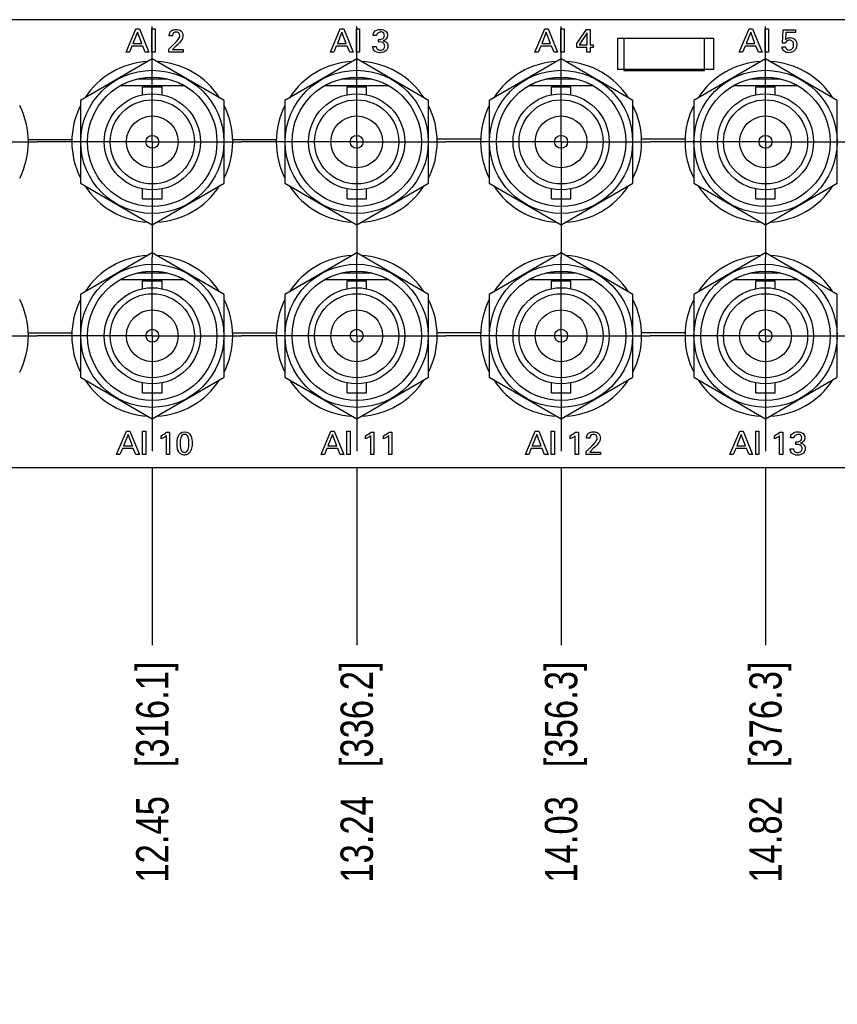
# Model space of a CAD drawing. Header units: inches. Extents: x 0 to 34, y 0 to 22.
# Tile 34 of 38: x 22.5 to 25.7, y 8.5 to 12.3. Entities that reach past the tile are written whole.
import ezdxf

# ---------------------------------------------------------------- set-up
doc = ezdxf.new("R2010")
doc.units = ezdxf.units.IN
doc.header["$LTSCALE"] = 1.87
doc.header["$MEASUREMENT"] = 0
doc.linetypes.add('CENTER', pattern=[0.6, 0.375, -0.075, 0.075, -0.075])
doc.layers.get('0').update_dxf_attribs({"linetype": 'CONTINUOUS'})
for name, color, linetype in [('02___PRT_ALL_AXES', 7, 'CONTINUOUS'), ('DATUMCURVES', 7, 'CONTINUOUS'), ('DEFAULT_1', 7, 'CENTER'), ('DIMENSIONS', 7, 'CONTINUOUS')]:
    doc.layers.add(name, color=color, linetype=linetype)
doc.styles.get("Standard").update_dxf_attribs({"font": 'txt', "width": 0.8})
doc.dimstyles.new('DIMSTYLE_2', dxfattribs={"dimtxt": 0.125, "dimasz": 0.18, "dimexe": 0.125, "dimexo": 0.0625, "dimgap": 0.09, "dimtad": 0, "dimtih": 1, "dimtoh": 1, "dimzin": 4, "dimdsep": 46, "dimtxsty": 'STANDARD', "dimblk": '_FILLED', "dimblk1": '_FILLED', "dimblk2": '_FILLED', "dimcen": 0.09, "dimadec": 0, "dimazin": 0, "dimtp": 0.001, "dimtm": 0.001, "dimtfac": 1, "dimtofl": 0, "dimtmove": 0, "dimatfit": 3, "dimldrblk": '_FILLED', "dimfxl": 1, "dimtolj": 1, "dimtzin": 4, "dimarcsym": 0})

# ---------------------------------------------------------------- blocks, each defined once
blk = doc.blocks.new('*D30')
at = {"layer": 'DIMENSIONS', "color": 2, "linetype": 'CONTINUOUS'}
blk.add_line((23.0473, 10.541), (23.0473, 9.8531), dxfattribs=at)
at = {"layer": 'DIMENSIONS', "color": 2, "linetype": 'CONTINUOUS', "insert": (22.9848, 9.7906), "char_height": 0.125, "width": 1.325, "attachment_point": 3, "rotation": 90, "line_spacing_factor": 0.9}
blk.add_mtext('12.45{\\Ftxt.shx;\\W1.000000;\\H0.125000; }[316.1]', dxfattribs=at)
blk = doc.blocks.new('_FILLED')
at = {"color": 0, "linetype": 'BYBLOCK'}
blk.add_solid([(0, 0), (-1, 0.174), (-1, -0.174)], dxfattribs=at)
blk = doc.blocks.new('*D31')
at = {"layer": 'DIMENSIONS', "color": 2, "linetype": 'CONTINUOUS'}
blk.add_line((23.8373, 10.541), (23.8373, 9.8531), dxfattribs=at)
at = {"layer": 'DIMENSIONS', "color": 2, "linetype": 'CONTINUOUS', "insert": (23.7748, 9.7906), "char_height": 0.125, "width": 1.325, "attachment_point": 3, "rotation": 90, "line_spacing_factor": 0.9}
blk.add_mtext('13.24{\\Ftxt.shx;\\W1.000000;\\H0.125000; }[336.2]', dxfattribs=at)
blk = doc.blocks.new('*D32')
at = {"layer": 'DIMENSIONS', "color": 2, "linetype": 'CONTINUOUS'}
blk.add_line((24.6273, 10.541), (24.6273, 9.8531), dxfattribs=at)
at = {"layer": 'DIMENSIONS', "color": 2, "linetype": 'CONTINUOUS', "insert": (24.5648, 9.7906), "char_height": 0.125, "width": 1.325, "attachment_point": 3, "rotation": 90, "line_spacing_factor": 0.9}
blk.add_mtext('14.03{\\Ftxt.shx;\\W1.000000;\\H0.125000; }[356.3]', dxfattribs=at)
blk = doc.blocks.new('*D33')
at = {"layer": 'DIMENSIONS', "color": 2, "linetype": 'CONTINUOUS'}
blk.add_line((25.4173, 10.541), (25.4173, 9.8531), dxfattribs=at)
at = {"layer": 'DIMENSIONS', "color": 2, "linetype": 'CONTINUOUS', "insert": (25.3548, 9.7906), "char_height": 0.125, "width": 1.325, "attachment_point": 3, "rotation": 90, "line_spacing_factor": 0.9}
blk.add_mtext('14.82{\\Ftxt.shx;\\W1.000000;\\H0.125000; }[376.3]', dxfattribs=at)
blk = doc.blocks.new('*D34')
at = {"layer": 'DIMENSIONS', "color": 2, "linetype": 'CONTINUOUS'}
blk.add_line((26.2073, 10.541), (26.2073, 9.8531), dxfattribs=at)
at = {"layer": 'DIMENSIONS', "color": 2, "linetype": 'CONTINUOUS', "insert": (26.1448, 9.7906), "char_height": 0.125, "width": 1.325, "attachment_point": 3, "rotation": 90, "line_spacing_factor": 0.9}
blk.add_mtext('15.61{\\Ftxt.shx;\\W1.000000;\\H0.125000; }[396.4]', dxfattribs=at)
blk = doc.blocks.new('*D35')
at = {"layer": 'DIMENSIONS', "color": 2, "linetype": 'CONTINUOUS'}
blk.add_line((26.9973, 10.541), (26.9973, 9.8531), dxfattribs=at)
at = {"layer": 'DIMENSIONS', "color": 2, "linetype": 'CONTINUOUS', "insert": (26.9348, 9.7906), "char_height": 0.125, "width": 1.325, "attachment_point": 3, "rotation": 90, "line_spacing_factor": 0.9}
blk.add_mtext('16.40{\\Ftxt.shx;\\W1.000000;\\H0.125000; }[416.5]', dxfattribs=at)
blk = doc.blocks.new('*D36')
at = {"layer": 'DIMENSIONS', "color": 2, "linetype": 'CONTINUOUS'}
blk.add_line((29.6012, 10.4781), (29.6012, 9.8531), dxfattribs=at)
at = {"layer": 'DIMENSIONS', "color": 2, "linetype": 'CONTINUOUS', "insert": (29.5387, 9.7906), "char_height": 0.125, "width": 1.325, "attachment_point": 3, "rotation": 90, "line_spacing_factor": 0.9}
blk.add_mtext('19.00{\\Ftxt.shx;\\W1.000000;\\H0.125000; }[482.6]', dxfattribs=at)

msp = doc.modelspace()

# ---------------------------------------------------------------- linework, layer by layer
at = {"color": 7, "linetype": 'CONTINUOUS'}
for p, q in [((29.6012, 12.2706), (10.6012, 12.2706)), ((24.8465, 12.1992), (25.2165, 12.1992)), ((24.8465, 12.0782), (24.8465, 12.1992)), ((24.8694, 12.1992), (24.8694, 12.0742)), ((25.1814, 12.0742), (25.1814, 12.1992)), ((25.2165, 12.1992), (25.2165, 12.0782)), ((23.0473, 12.1189), (22.7698, 11.9587)), ((23.3248, 11.9587), (23.0473, 12.1189)), ((23.8373, 12.1189), (23.5598, 11.9587)), ((24.1148, 11.9587), (23.8373, 12.1189)), ((24.6273, 12.1189), (24.3498, 11.9587)), ((24.9048, 11.9587), (24.6273, 12.1189)), ((25.4173, 12.1189), (25.1398, 11.9587)), ((25.6948, 11.9587), (25.4173, 12.1189)), ((25.2165, 12.0782), (24.8465, 12.0782)), ((24.8694, 12.0742), (25.1814, 12.0742)), ((22.9448, 12.0265), (22.9446, 12.0248)), ((22.9885, 12.0415), (23.106, 12.0415)), ((22.9973, 12.0419), (22.9961, 12.0431)), ((23.0203, 12.047), (23.0196, 12.0454)), ((23.0749, 12.0454), (23.0742, 12.047)), ((23.0984, 12.0431), (23.0973, 12.0419)), ((23.1499, 12.0248), (23.1497, 12.0265)), ((23.7348, 12.0265), (23.7346, 12.0248)), ((23.7785, 12.0415), (23.896, 12.0415)), ((23.7873, 12.0419), (23.7861, 12.0431)), ((23.8103, 12.047), (23.8096, 12.0454)), ((23.8649, 12.0454), (23.8642, 12.047)), ((23.8884, 12.0431), (23.8873, 12.0419)), ((23.9399, 12.0248), (23.9397, 12.0265)), ((24.5248, 12.0265), (24.5246, 12.0248)), ((24.5685, 12.0415), (24.686, 12.0415)), ((24.5773, 12.0419), (24.5761, 12.0431)), ((24.6003, 12.047), (24.5996, 12.0454)), ((24.6549, 12.0454), (24.6542, 12.047)), ((24.6784, 12.0431), (24.6773, 12.0419)), ((24.7299, 12.0248), (24.7297, 12.0265)), ((25.3148, 12.0265), (25.3146, 12.0248)), ((25.3585, 12.0415), (25.476, 12.0415)), ((25.3673, 12.0419), (25.3661, 12.0431)), ((25.3903, 12.047), (25.3896, 12.0454)), ((25.4449, 12.0454), (25.4442, 12.047)), ((25.4684, 12.0431), (25.4673, 12.0419)), ((25.5199, 12.0248), (25.5197, 12.0265)), ((22.9249, 12.0165), (23.1696, 12.0165)), ((23.0098, 12.0115), (23.0848, 12.0115)), ((23.0098, 11.9804), (23.0098, 12.0115)), ((23.0848, 11.9804), (23.0848, 12.0115)), ((23.7149, 12.0165), (23.9596, 12.0165)), ((23.7998, 12.0115), (23.8748, 12.0115)), ((23.7998, 11.9804), (23.7998, 12.0115)), ((23.8748, 11.9804), (23.8748, 12.0115)), ((24.5049, 12.0165), (24.7496, 12.0165)), ((24.5898, 12.0115), (24.6648, 12.0115)), ((24.5898, 11.9804), (24.5898, 12.0115)), ((24.6648, 11.9804), (24.6648, 12.0115)), ((25.2949, 12.0165), (25.5396, 12.0165)), ((25.3798, 12.0115), (25.4548, 12.0115)), ((25.3798, 11.9804), (25.3798, 12.0115)), ((25.4548, 11.9804), (25.4548, 12.0115)), ((22.7698, 11.9587), (22.7698, 11.6383)), ((23.3248, 11.6383), (23.3248, 11.9587)), ((23.5598, 11.9587), (23.5598, 11.6383)), ((24.1148, 11.6383), (24.1148, 11.9587)), ((24.3498, 11.9587), (24.3498, 11.6383)), ((24.9048, 11.6383), (24.9048, 11.9587)), ((25.1398, 11.9587), (25.1398, 11.6383)), ((25.6948, 11.6383), (25.6948, 11.9587)), ((22.7698, 11.6383), (23.0473, 11.478)), ((23.0098, 11.5785), (23.0098, 11.6165)), ((23.0473, 11.478), (23.3248, 11.6383)), ((23.0848, 11.5785), (23.0848, 11.6165)), ((23.5598, 11.6383), (23.8373, 11.478)), ((23.7998, 11.5785), (23.7998, 11.6165)), ((23.8373, 11.478), (24.1148, 11.6383)), ((23.8748, 11.5785), (23.8748, 11.6165)), ((24.3498, 11.6383), (24.6273, 11.478)), ((24.5898, 11.5785), (24.5898, 11.6165)), ((24.6273, 11.478), (24.9048, 11.6383)), ((24.6648, 11.5785), (24.6648, 11.6165)), ((25.1398, 11.6383), (25.4173, 11.478)), ((25.3798, 11.5785), (25.3798, 11.6165)), ((25.4173, 11.478), (25.6948, 11.6383)), ((25.4548, 11.5785), (25.4548, 11.6165)), ((23.0098, 11.5785), (23.0848, 11.5785)), ((23.7998, 11.5785), (23.8748, 11.5785)), ((24.5898, 11.5785), (24.6648, 11.5785)), ((25.3798, 11.5785), (25.4548, 11.5785)), ((23.0473, 11.3694), (22.7698, 11.2092)), ((23.3248, 11.2092), (23.0473, 11.3694)), ((23.8373, 11.3694), (23.5598, 11.2092)), ((24.1148, 11.2092), (23.8373, 11.3694)), ((24.6273, 11.3694), (24.3498, 11.2092)), ((24.9048, 11.2092), (24.6273, 11.3694)), ((25.4173, 11.3694), (25.1398, 11.2092)), ((25.6948, 11.2092), (25.4173, 11.3694)), ((22.9249, 11.267), (23.1696, 11.267)), ((22.9448, 11.277), (22.9446, 11.2753)), ((22.9885, 11.292), (23.106, 11.292)), ((22.9973, 11.2924), (22.9961, 11.2936)), ((23.0203, 11.2975), (23.0196, 11.2959)), ((23.0749, 11.2959), (23.0742, 11.2975)), ((23.0984, 11.2936), (23.0973, 11.2924)), ((23.1499, 11.2753), (23.1497, 11.277)), ((23.7149, 11.267), (23.9596, 11.267)), ((23.7348, 11.277), (23.7346, 11.2753)), ((23.7785, 11.292), (23.896, 11.292)), ((23.7873, 11.2924), (23.7861, 11.2936)), ((23.8103, 11.2975), (23.8096, 11.2959)), ((23.8649, 11.2959), (23.8642, 11.2975)), ((23.8884, 11.2936), (23.8873, 11.2924)), ((23.9399, 11.2753), (23.9397, 11.277)), ((24.5049, 11.267), (24.7496, 11.267)), ((24.5248, 11.277), (24.5246, 11.2753)), ((24.5685, 11.292), (24.686, 11.292)), ((24.5773, 11.2924), (24.5761, 11.2936)), ((24.6003, 11.2975), (24.5996, 11.2959)), ((24.6549, 11.2959), (24.6542, 11.2975)), ((24.6784, 11.2936), (24.6773, 11.2924)), ((24.7299, 11.2753), (24.7297, 11.277)), ((25.2949, 11.267), (25.5396, 11.267)), ((25.3148, 11.277), (25.3146, 11.2753)), ((25.3585, 11.292), (25.476, 11.292)), ((25.3673, 11.2924), (25.3661, 11.2936)), ((25.3903, 11.2975), (25.3896, 11.2959)), ((25.4449, 11.2959), (25.4442, 11.2975)), ((25.4684, 11.2936), (25.4673, 11.2924)), ((25.5199, 11.2753), (25.5197, 11.277)), ((23.0098, 11.262), (23.0848, 11.262)), ((23.0098, 11.2309), (23.0098, 11.262)), ((23.0848, 11.2309), (23.0848, 11.262)), ((23.7998, 11.262), (23.8748, 11.262)), ((23.7998, 11.2309), (23.7998, 11.262)), ((23.8748, 11.2309), (23.8748, 11.262)), ((24.5898, 11.262), (24.6648, 11.262)), ((24.5898, 11.2309), (24.5898, 11.262)), ((24.6648, 11.2309), (24.6648, 11.262)), ((25.3798, 11.262), (25.4548, 11.262)), ((25.3798, 11.2309), (25.3798, 11.262)), ((25.4548, 11.2309), (25.4548, 11.262)), ((22.7698, 11.2092), (22.7698, 10.8888)), ((23.3248, 10.8888), (23.3248, 11.2092)), ((23.5598, 11.2092), (23.5598, 10.8888)), ((24.1148, 10.8888), (24.1148, 11.2092)), ((24.3498, 11.2092), (24.3498, 10.8888)), ((24.9048, 10.8888), (24.9048, 11.2092)), ((25.1398, 11.2092), (25.1398, 10.8888)), ((25.6948, 10.8888), (25.6948, 11.2092)), ((22.7698, 10.8888), (23.0473, 10.7285)), ((23.0473, 10.7285), (23.3248, 10.8888)), ((23.5598, 10.8888), (23.8373, 10.7285)), ((23.8373, 10.7285), (24.1148, 10.8888)), ((24.3498, 10.8888), (24.6273, 10.7285)), ((24.6273, 10.7285), (24.9048, 10.8888)), ((25.1398, 10.8888), (25.4173, 10.7285)), ((25.4173, 10.7285), (25.6948, 10.8888)), ((23.0098, 10.829), (23.0098, 10.867)), ((23.0848, 10.829), (23.0848, 10.867)), ((23.7998, 10.829), (23.7998, 10.867)), ((23.8748, 10.829), (23.8748, 10.867)), ((24.5898, 10.829), (24.5898, 10.867)), ((24.6648, 10.829), (24.6648, 10.867)), ((25.3798, 10.829), (25.3798, 10.867)), ((25.4548, 10.829), (25.4548, 10.867)), ((23.0098, 10.829), (23.0848, 10.829)), ((23.7998, 10.829), (23.8748, 10.829)), ((24.5898, 10.829), (24.6648, 10.829)), ((25.3798, 10.829), (25.4548, 10.829)), ((10.6012, 10.5406), (29.6012, 10.5406))]:
    msp.add_line(p, q, dxfattribs=at)
for centre, radius in [((23.0473, 11.7985), 0.2765), ((23.8373, 11.7985), 0.2765), ((24.6273, 11.7985), 0.2765), ((25.4173, 11.7985), 0.2765), ((23.0473, 11.7985), 0.25), ((23.8373, 11.7985), 0.25), ((24.6273, 11.7985), 0.25), ((25.4173, 11.7985), 0.25), ((23.0473, 11.7985), 0.1857), ((23.0473, 11.7985), 0.1625), ((23.8373, 11.7985), 0.1857), ((23.8373, 11.7985), 0.1625), ((24.6273, 11.7985), 0.1857), ((24.6273, 11.7985), 0.1625), ((25.4173, 11.7985), 0.1857), ((25.4173, 11.7985), 0.1625), ((23.0473, 11.7985), 0.1), ((23.8373, 11.7985), 0.1), ((24.6273, 11.7985), 0.1), ((25.4173, 11.7985), 0.1), ((23.0473, 11.7985), 0.025), ((23.8373, 11.7985), 0.025), ((24.6273, 11.7985), 0.025), ((25.4173, 11.7985), 0.025), ((23.0473, 11.049), 0.2765), ((23.8373, 11.049), 0.2765), ((24.6273, 11.049), 0.2765), ((25.4173, 11.049), 0.2765), ((23.0473, 11.049), 0.25), ((23.8373, 11.049), 0.25), ((24.6273, 11.049), 0.25), ((25.4173, 11.049), 0.25), ((23.0473, 11.049), 0.1857), ((23.8373, 11.049), 0.1857), ((24.6273, 11.049), 0.1857), ((25.4173, 11.049), 0.1857), ((23.0473, 11.049), 0.1625), ((23.8373, 11.049), 0.1625), ((24.6273, 11.049), 0.1625), ((25.4173, 11.049), 0.1625), ((23.0473, 11.049), 0.1), ((23.8373, 11.049), 0.1), ((24.6273, 11.049), 0.1), ((25.4173, 11.049), 0.1), ((23.0473, 11.049), 0.025), ((23.8373, 11.049), 0.025), ((24.6273, 11.049), 0.025), ((25.4173, 11.049), 0.025)]:
    msp.add_circle(centre, radius, dxfattribs=at)
for centre, start, end in [((23.0473, 11.7985), 114.3924, 118.6855), ((23.0473, 11.7985), 96.3924, 101.6076), ((23.0473, 11.7985), 78.3924, 83.6076), ((23.0473, 11.7985), 61.3148, 65.6076), ((23.8373, 11.7985), 114.3924, 118.6855), ((23.8373, 11.7985), 96.3924, 101.6076), ((23.8373, 11.7985), 78.3924, 83.6076), ((23.8373, 11.7985), 61.3148, 65.6076), ((24.6273, 11.7985), 114.3924, 118.6855), ((24.6273, 11.7985), 96.3924, 101.6076), ((24.6273, 11.7985), 78.3924, 83.6076), ((24.6273, 11.7985), 61.3148, 65.6076), ((25.4173, 11.7985), 114.3924, 118.6855), ((25.4173, 11.7985), 96.3924, 101.6076), ((25.4173, 11.7985), 78.3924, 83.6076), ((25.4173, 11.7985), 61.3148, 65.6076), ((23.0473, 11.049), 114.3924, 118.6855), ((23.0473, 11.049), 96.3924, 101.6076), ((23.0473, 11.049), 78.3924, 83.6076), ((23.0473, 11.049), 61.3148, 65.6076), ((23.8373, 11.049), 114.3924, 118.6855), ((23.8373, 11.049), 96.3924, 101.6076), ((23.8373, 11.049), 78.3924, 83.6076), ((23.8373, 11.049), 61.3148, 65.6076), ((24.6273, 11.049), 114.3924, 118.6855), ((24.6273, 11.049), 96.3924, 101.6076), ((24.6273, 11.049), 78.3924, 83.6076), ((24.6273, 11.049), 61.3148, 65.6076), ((25.4173, 11.049), 114.3924, 118.6855), ((25.4173, 11.049), 96.3924, 101.6076), ((25.4173, 11.049), 78.3924, 83.6076), ((25.4173, 11.049), 61.3148, 65.6076)]:
    msp.add_arc(centre, 0.2485, start, end, dxfattribs=at)
at = {"layer": '02___PRT_ALL_AXES', "color": 7, "linetype": 'CONTINUOUS'}
for centre, start, end in [((23.0473, 11.7985), 93.1803, 146.8214), ((23.0473, 11.7985), 33.1786, 86.8197), ((23.8373, 11.7985), 93.1803, 146.8214), ((23.8373, 11.7985), 33.1786, 86.8197), ((24.6273, 11.7985), 93.1803, 146.8214), ((24.6273, 11.7985), 33.1786, 86.8197), ((25.4173, 11.7985), 93.1803, 146.8214), ((25.4173, 11.7985), 33.1786, 86.8197), ((22.2573, 11.7985), 333.1808, 26.8192), ((23.0473, 11.7985), 153.1808, 206.8192), ((23.0473, 11.7985), 333.1808, 26.8192), ((23.8373, 11.7985), 153.1808, 206.8192), ((23.8373, 11.7985), 333.1808, 26.8192), ((24.6273, 11.7985), 153.1808, 206.8192), ((24.6273, 11.7985), 333.1808, 26.8192), ((25.4173, 11.7985), 153.1808, 206.8192), ((23.0473, 11.7985), 213.1786, 266.8197), ((23.0473, 11.7985), 273.1803, 326.8214), ((23.8373, 11.7985), 213.1786, 266.8197), ((23.8373, 11.7985), 273.1803, 326.8214), ((24.6273, 11.7985), 213.1786, 266.8197), ((24.6273, 11.7985), 273.1803, 326.8214), ((25.4173, 11.7985), 213.1786, 266.8197), ((25.4173, 11.7985), 273.1803, 326.8214), ((23.0473, 11.049), 93.1803, 146.8214), ((23.0473, 11.049), 33.1786, 86.8197), ((23.8373, 11.049), 93.1803, 146.8214), ((23.8373, 11.049), 33.1786, 86.8197), ((24.6273, 11.049), 93.1803, 146.8214), ((24.6273, 11.049), 33.1786, 86.8197), ((25.4173, 11.049), 93.1803, 146.8214), ((25.4173, 11.049), 33.1786, 86.8197), ((22.2573, 11.049), 333.1808, 26.8192), ((23.0473, 11.049), 153.1808, 206.8192), ((23.0473, 11.049), 333.1808, 26.8192), ((23.8373, 11.049), 153.1808, 206.8192), ((23.8373, 11.049), 333.1808, 26.8192), ((24.6273, 11.049), 153.1808, 206.8192), ((24.6273, 11.049), 333.1808, 26.8192), ((25.4173, 11.049), 153.1808, 206.8192), ((23.0473, 11.049), 213.1786, 266.8197), ((23.0473, 11.049), 273.1803, 326.8214), ((23.8373, 11.049), 213.1786, 266.8197), ((23.8373, 11.049), 273.1803, 326.8214), ((24.6273, 11.049), 213.1786, 266.8197), ((24.6273, 11.049), 273.1803, 326.8214), ((25.4173, 11.049), 213.1786, 266.8197), ((25.4173, 11.049), 273.1803, 326.8214)]:
    msp.add_arc(centre, 0.311, start, end, dxfattribs=at)
at = {"layer": 'DATUMCURVES', "color": 40, "linetype": 'CONTINUOUS'}
for p, q in [((22.9459, 12.1449), (22.9839, 12.2352)), ((22.99, 12.2228), (22.9725, 12.1786)), ((22.9839, 12.2352), (22.9973, 12.2352)), ((23.0066, 12.1786), (22.99, 12.2228)), ((22.9973, 12.2352), (23.0338, 12.1449)), ((23.046, 12.2352), (23.0585, 12.2352)), ((23.046, 12.1449), (23.046, 12.2352)), ((23.0585, 12.2352), (23.0585, 12.1449)), ((23.7359, 12.1449), (23.7739, 12.2352)), ((23.78, 12.2228), (23.7625, 12.1786)), ((23.7739, 12.2352), (23.7873, 12.2352)), ((23.7966, 12.1786), (23.78, 12.2228)), ((23.7873, 12.2352), (23.8238, 12.1449)), ((23.836, 12.2352), (23.8485, 12.2352)), ((23.836, 12.1449), (23.836, 12.2352)), ((23.8485, 12.2352), (23.8485, 12.1449)), ((24.5259, 12.1449), (24.5639, 12.2352)), ((24.57, 12.2228), (24.5525, 12.1786)), ((24.5639, 12.2352), (24.5773, 12.2352)), ((24.5866, 12.1786), (24.57, 12.2228)), ((24.5773, 12.2352), (24.6138, 12.1449)), ((24.626, 12.2352), (24.6385, 12.2352)), ((24.626, 12.1449), (24.626, 12.2352)), ((24.6385, 12.2352), (24.6385, 12.1449)), ((24.688, 12.1786), (24.7255, 12.2326)), ((24.7274, 12.2194), (24.6975, 12.1738)), ((24.7255, 12.2326), (24.739, 12.2326)), ((24.7274, 12.1738), (24.7274, 12.2194)), ((24.739, 12.2326), (24.739, 12.1738)), ((25.3159, 12.1449), (25.3539, 12.2352)), ((25.36, 12.2228), (25.3425, 12.1786)), ((25.3539, 12.2352), (25.3673, 12.2352)), ((25.3766, 12.1786), (25.36, 12.2228)), ((25.3673, 12.2352), (25.4038, 12.1449)), ((25.416, 12.2352), (25.4285, 12.2352)), ((25.416, 12.1449), (25.416, 12.2352)), ((25.4285, 12.2352), (25.4285, 12.1449)), ((25.4826, 12.1799), (25.4849, 12.2314)), ((25.4849, 12.2314), (25.5335, 12.2314)), ((25.4956, 12.2213), (25.494, 12.1933)), ((25.5335, 12.2213), (25.4956, 12.2213)), ((25.5335, 12.2314), (25.5335, 12.2213)), ((22.9725, 12.1786), (23.0066, 12.1786)), ((23.1111, 12.1563), (23.1337, 12.1786)), ((23.1255, 12.2078), (23.1124, 12.2078)), ((23.7625, 12.1786), (23.7966, 12.1786)), ((23.9132, 12.2094), (23.9006, 12.2094)), ((23.9211, 12.1843), (23.9211, 12.1944)), ((24.5525, 12.1786), (24.5866, 12.1786)), ((24.688, 12.1637), (24.688, 12.1786)), ((25.3425, 12.1786), (25.3766, 12.1786)), ((25.494, 12.1799), (25.4826, 12.1799)), ((22.9588, 12.1449), (22.9459, 12.1449)), ((22.9685, 12.1684), (22.9588, 12.1449)), ((23.0104, 12.1684), (22.9685, 12.1684)), ((23.0201, 12.1449), (23.0104, 12.1684)), ((23.0338, 12.1449), (23.0201, 12.1449)), ((23.0585, 12.1449), (23.046, 12.1449)), ((23.1111, 12.1449), (23.1111, 12.1563)), ((23.1661, 12.1449), (23.1111, 12.1449)), ((23.1401, 12.1692), (23.125, 12.1548)), ((23.125, 12.1548), (23.1661, 12.1548)), ((23.1661, 12.1548), (23.1661, 12.1449)), ((23.7488, 12.1449), (23.7359, 12.1449)), ((23.7585, 12.1684), (23.7488, 12.1449)), ((23.8004, 12.1684), (23.7585, 12.1684)), ((23.8101, 12.1449), (23.8004, 12.1684)), ((23.8238, 12.1449), (23.8101, 12.1449)), ((23.8485, 12.1449), (23.836, 12.1449)), ((23.8992, 12.1672), (23.9125, 12.1672)), ((24.5388, 12.1449), (24.5259, 12.1449)), ((24.5485, 12.1684), (24.5388, 12.1449)), ((24.5904, 12.1684), (24.5485, 12.1684)), ((24.6001, 12.1449), (24.5904, 12.1684)), ((24.6138, 12.1449), (24.6001, 12.1449)), ((24.6385, 12.1449), (24.626, 12.1449)), ((24.727, 12.1637), (24.688, 12.1637)), ((24.6975, 12.1738), (24.7274, 12.1738)), ((24.727, 12.1449), (24.727, 12.1637)), ((24.739, 12.1449), (24.727, 12.1449)), ((24.739, 12.1738), (24.7516, 12.1738)), ((24.7516, 12.1637), (24.739, 12.1637)), ((24.739, 12.1637), (24.739, 12.1449)), ((24.7516, 12.1738), (24.7516, 12.1637)), ((25.3288, 12.1449), (25.3159, 12.1449)), ((25.3385, 12.1684), (25.3288, 12.1449)), ((25.3804, 12.1684), (25.3385, 12.1684)), ((25.3901, 12.1449), (25.3804, 12.1684)), ((25.4038, 12.1449), (25.3901, 12.1449)), ((25.4285, 12.1449), (25.416, 12.1449)), ((25.4815, 12.1654), (25.4945, 12.1654)), ((22.5683, 11.8076), (22.7363, 11.8076)), ((23.3583, 11.8081), (23.5263, 11.8081)), ((24.1483, 11.8099), (24.3163, 11.8099)), ((24.9383, 11.8099), (25.1063, 11.8099)), ((22.567, 11.0599), (22.7363, 11.0599)), ((23.3583, 11.0605), (23.5263, 11.0605)), ((24.1483, 11.0622), (24.3163, 11.0622)), ((24.9383, 11.0622), (25.1063, 11.0622)), ((22.9094, 10.5899), (22.9474, 10.6802)), ((22.9535, 10.6678), (22.936, 10.6236)), ((22.9474, 10.6802), (22.9608, 10.6802)), ((22.9702, 10.6236), (22.9535, 10.6678)), ((22.9608, 10.6802), (22.9973, 10.5899)), ((23.0095, 10.6802), (23.022, 10.6802)), ((23.0095, 10.5899), (23.0095, 10.6802)), ((23.022, 10.6802), (23.022, 10.5899)), ((23.0818, 10.6503), (23.0818, 10.6628)), ((23.1019, 10.5899), (23.1019, 10.6628)), ((23.1028, 10.6764), (23.1139, 10.6764)), ((23.1139, 10.6764), (23.1139, 10.5899)), ((23.6994, 10.5899), (23.7374, 10.6802)), ((23.7435, 10.6678), (23.726, 10.6236)), ((23.7374, 10.6802), (23.7508, 10.6802)), ((23.7602, 10.6236), (23.7435, 10.6678)), ((23.7508, 10.6802), (23.7873, 10.5899)), ((23.7995, 10.6802), (23.812, 10.6802)), ((23.7995, 10.5899), (23.7995, 10.6802)), ((23.812, 10.6802), (23.812, 10.5899)), ((23.8718, 10.6503), (23.8718, 10.6628)), ((23.8919, 10.5899), (23.8919, 10.6628)), ((23.8928, 10.6764), (23.9039, 10.6764)), ((23.9039, 10.6764), (23.9039, 10.5899)), ((23.9412, 10.6503), (23.9412, 10.6628)), ((23.9614, 10.5899), (23.9614, 10.6628)), ((23.9622, 10.6764), (23.9734, 10.6764)), ((23.9734, 10.6764), (23.9734, 10.5899)), ((24.4894, 10.5899), (24.5274, 10.6802)), ((24.5335, 10.6678), (24.516, 10.6236)), ((24.5274, 10.6802), (24.5408, 10.6802)), ((24.5502, 10.6236), (24.5335, 10.6678)), ((24.5408, 10.6802), (24.5773, 10.5899)), ((24.5895, 10.6802), (24.602, 10.6802)), ((24.5895, 10.5899), (24.5895, 10.6802)), ((24.602, 10.6802), (24.602, 10.5899)), ((24.6618, 10.6503), (24.6618, 10.6628)), ((24.6819, 10.5899), (24.6819, 10.6628)), ((24.6828, 10.6764), (24.6939, 10.6764)), ((24.6939, 10.6764), (24.6939, 10.5899)), ((25.2794, 10.5899), (25.3174, 10.6802)), ((25.3235, 10.6678), (25.306, 10.6236)), ((25.3174, 10.6802), (25.3308, 10.6802)), ((25.3402, 10.6236), (25.3235, 10.6678)), ((25.3308, 10.6802), (25.3673, 10.5899)), ((25.3795, 10.6802), (25.392, 10.6802)), ((25.3795, 10.5899), (25.3795, 10.6802)), ((25.392, 10.6802), (25.392, 10.5899)), ((25.4518, 10.6503), (25.4518, 10.6628)), ((25.4719, 10.5899), (25.4719, 10.6628)), ((25.4727, 10.6764), (25.4839, 10.6764)), ((25.4839, 10.6764), (25.4839, 10.5899)), ((25.5262, 10.6544), (25.5136, 10.6544)), ((22.936, 10.6236), (22.9702, 10.6236)), ((23.726, 10.6236), (23.7602, 10.6236)), ((24.516, 10.6236), (24.5502, 10.6236)), ((24.7241, 10.6013), (24.7467, 10.6236)), ((24.7385, 10.6528), (24.7254, 10.6528)), ((25.306, 10.6236), (25.3402, 10.6236)), ((25.5341, 10.6293), (25.5341, 10.6394)), ((22.9223, 10.5899), (22.9094, 10.5899)), ((22.932, 10.6134), (22.9223, 10.5899)), ((22.9739, 10.6134), (22.932, 10.6134)), ((22.9837, 10.5899), (22.9739, 10.6134)), ((22.9973, 10.5899), (22.9837, 10.5899)), ((23.022, 10.5899), (23.0095, 10.5899)), ((23.1139, 10.5899), (23.1019, 10.5899)), ((23.7123, 10.5899), (23.6994, 10.5899)), ((23.722, 10.6134), (23.7123, 10.5899)), ((23.7639, 10.6134), (23.722, 10.6134)), ((23.7737, 10.5899), (23.7639, 10.6134)), ((23.7873, 10.5899), (23.7737, 10.5899)), ((23.812, 10.5899), (23.7995, 10.5899)), ((23.9039, 10.5899), (23.8919, 10.5899)), ((23.9734, 10.5899), (23.9614, 10.5899)), ((24.5023, 10.5899), (24.4894, 10.5899)), ((24.512, 10.6134), (24.5023, 10.5899)), ((24.5539, 10.6134), (24.512, 10.6134)), ((24.5637, 10.5899), (24.5539, 10.6134)), ((24.5773, 10.5899), (24.5637, 10.5899)), ((24.602, 10.5899), (24.5895, 10.5899)), ((24.6939, 10.5899), (24.6819, 10.5899)), ((24.7241, 10.5899), (24.7241, 10.6013)), ((24.7791, 10.5899), (24.7241, 10.5899)), ((24.7531, 10.6142), (24.738, 10.5998)), ((24.738, 10.5998), (24.7791, 10.5998)), ((24.7791, 10.5998), (24.7791, 10.5899)), ((25.2923, 10.5899), (25.2794, 10.5899)), ((25.302, 10.6134), (25.2923, 10.5899)), ((25.3439, 10.6134), (25.302, 10.6134)), ((25.3536, 10.5899), (25.3439, 10.6134)), ((25.3673, 10.5899), (25.3536, 10.5899)), ((25.392, 10.5899), (25.3795, 10.5899)), ((25.4839, 10.5899), (25.4719, 10.5899)), ((25.5122, 10.6122), (25.5255, 10.6122))]:
    msp.add_line(p, q, dxfattribs=at)
for points, knots in [([(23.1124, 12.2078), (23.1125, 12.2107), (23.1131, 12.2178), (23.1193, 12.2273), (23.1293, 12.2323), (23.1423, 12.2338), (23.1602, 12.2298), (23.1659, 12.2149), (23.1659, 12.2078)], [0, 0, 0, 0, 0.107072, 0.258373, 0.390797, 0.504299, 0.739304, 1, 1, 1, 1]), ([(23.1296, 12.2195), (23.1287, 12.2187), (23.1261, 12.2152), (23.1255, 12.2108), (23.1255, 12.2078)], [0, 0, 0, 0, 0.290086, 1, 1, 1, 1]), ([(23.1337, 12.1786), (23.1385, 12.1832), (23.1453, 12.1905), (23.1523, 12.2008), (23.154, 12.2094), (23.1524, 12.2169), (23.1467, 12.2222), (23.1394, 12.2234), (23.1331, 12.2223), (23.1302, 12.2201), (23.1296, 12.2195)], [0, 0, 0, 0, 0.286507, 0.428553, 0.528364, 0.656544, 0.738113, 0.84646, 0.964985, 1, 1, 1, 1]), ([(23.9006, 12.2094), (23.9008, 12.2139), (23.904, 12.2278), (23.9197, 12.2331), (23.9286, 12.2331)], [0, 0, 0, 0, 0.333062, 1, 1, 1, 1]), ([(23.9316, 12.2231), (23.9308, 12.2232), (23.9225, 12.223), (23.914, 12.2163), (23.9132, 12.2094)], [0, 0, 0, 0, 0.10773, 1, 1, 1, 1]), ([(23.9211, 12.1944), (23.9261, 12.194), (23.934, 12.1944), (23.9429, 12.2008), (23.9447, 12.2087), (23.9437, 12.2155), (23.9393, 12.2212), (23.9347, 12.2229), (23.9316, 12.2231)], [0, 0, 0, 0, 0.289081, 0.435296, 0.603693, 0.726653, 0.829591, 1, 1, 1, 1]), ([(23.9286, 12.2331), (23.9361, 12.2331), (23.9505, 12.2294), (23.9616, 12.2066), (23.9483, 12.1913), (23.9396, 12.1893)], [0, 0, 0, 0, 0.335416, 0.599945, 1, 1, 1, 1]), ([(23.1659, 12.2078), (23.1659, 12.2065), (23.1657, 12.1984), (23.1602, 12.1914), (23.1561, 12.1862)], [0, 0, 0, 0, 0.167769, 1, 1, 1, 1]), ([(23.9456, 12.1684), (23.9456, 12.1723), (23.9431, 12.1796), (23.9325, 12.1848), (23.9251, 12.1844), (23.9211, 12.1843)], [0, 0, 0, 0, 0.339203, 0.636964, 1, 1, 1, 1]), ([(23.9396, 12.1893), (23.9434, 12.1888), (23.9535, 12.1855), (23.9581, 12.1745), (23.9581, 12.1683)], [0, 0, 0, 0, 0.381661, 1, 1, 1, 1]), ([(25.494, 12.1933), (25.4959, 12.1952), (25.5011, 12.1997), (25.512, 12.2021), (25.5236, 12.2), (25.5351, 12.1908), (25.5405, 12.1721), (25.5351, 12.1569), (25.5297, 12.1515)], [0, 0, 0, 0, 0.093543, 0.236766, 0.3719, 0.491158, 0.733679, 1, 1, 1, 1]), ([(25.526, 12.1731), (25.526, 12.1779), (25.5237, 12.188), (25.5098, 12.1933), (25.498, 12.1891), (25.4948, 12.1826), (25.494, 12.1799)], [0, 0, 0, 0, 0.300005, 0.568596, 0.827675, 1, 1, 1, 1]), ([(23.9581, 12.1683), (23.9581, 12.162), (23.9514, 12.1472), (23.928, 12.1403), (23.9035, 12.1469), (23.8994, 12.1618), (23.8992, 12.1672)], [0, 0, 0, 0, 0.223097, 0.507189, 0.808037, 1, 1, 1, 1]), ([(23.9125, 12.1672), (23.9124, 12.1636), (23.9154, 12.1549), (23.9269, 12.1524), (23.9358, 12.1537), (23.9434, 12.1584), (23.9456, 12.1645), (23.9456, 12.1684)], [0, 0, 0, 0, 0.221556, 0.478152, 0.639456, 0.769797, 1, 1, 1, 1]), ([(25.5297, 12.1515), (25.5241, 12.1458), (25.5091, 12.1408), (25.4876, 12.1461), (25.4817, 12.1593), (25.4815, 12.1654)], [0, 0, 0, 0, 0.39234, 0.698197, 1, 1, 1, 1]), ([(25.4945, 12.1654), (25.4947, 12.1591), (25.5084, 12.1488), (25.5244, 12.1589), (25.526, 12.1689), (25.526, 12.1731)], [0, 0, 0, 0, 0.397401, 0.73925, 1, 1, 1, 1]), ([(23.1712, 10.6681), (23.1682, 10.6679), (23.1621, 10.6654), (23.1559, 10.6538), (23.1546, 10.6353), (23.1555, 10.6188), (23.1581, 10.6079), (23.1624, 10.6017), (23.1665, 10.5993), (23.1697, 10.5987), (23.1707, 10.5985), (23.1719, 10.5986)], [0, 0, 0, 0, 0.102434, 0.215112, 0.440468, 0.580351, 0.720234, 0.860117, 0.930058, 0.965029, 1, 1, 1, 1]), ([(23.172, 10.6782), (23.1849, 10.6782), (23.1995, 10.6641), (23.2019, 10.6293), (23.1989, 10.6083), (23.1905, 10.5944), (23.1791, 10.5885), (23.1735, 10.5881), (23.1711, 10.5882), (23.1708, 10.5882)], [0, 0, 0, 0, 0.150872, 0.301744, 0.492039, 0.682334, 0.83017, 0.978005, 1, 1, 1, 1]), ([(23.1719, 10.5986), (23.1731, 10.5986), (23.1772, 10.5991), (23.1819, 10.6024), (23.1863, 10.6095), (23.1885, 10.621), (23.1891, 10.6347), (23.1884, 10.6478), (23.1858, 10.659), (23.1809, 10.6664), (23.1747, 10.6683), (23.1715, 10.6682), (23.1712, 10.6681)], [0, 0, 0, 0, 0.052635, 0.105271, 0.210541, 0.315812, 0.421082, 0.562119, 0.703156, 0.844194, 0.985231, 1, 1, 1, 1]), ([(24.7254, 10.6528), (24.7255, 10.6557), (24.7261, 10.6628), (24.7323, 10.6723), (24.7423, 10.6773), (24.7553, 10.6788), (24.7732, 10.6748), (24.7789, 10.6599), (24.7789, 10.6528)], [0, 0, 0, 0, 0.10702, 0.258306, 0.390714, 0.50414, 0.739303, 1, 1, 1, 1]), ([(24.7426, 10.6645), (24.7417, 10.6637), (24.7391, 10.6602), (24.7385, 10.6558), (24.7385, 10.6528)], [0, 0, 0, 0, 0.290194, 1, 1, 1, 1]), ([(24.7467, 10.6236), (24.7515, 10.6282), (24.7583, 10.6355), (24.7653, 10.6458), (24.7671, 10.6544), (24.7654, 10.6619), (24.7597, 10.6672), (24.7524, 10.6684), (24.7461, 10.6673), (24.7432, 10.6651), (24.7426, 10.6645)], [0, 0, 0, 0, 0.286479, 0.428465, 0.528193, 0.656552, 0.738128, 0.846378, 0.964985, 1, 1, 1, 1]), ([(25.5136, 10.6544), (25.5138, 10.6589), (25.517, 10.6728), (25.5327, 10.6781), (25.5416, 10.6781)], [0, 0, 0, 0, 0.333113, 1, 1, 1, 1]), ([(25.5446, 10.6681), (25.5438, 10.6682), (25.5355, 10.668), (25.527, 10.6613), (25.5262, 10.6544)], [0, 0, 0, 0, 0.107664, 1, 1, 1, 1]), ([(25.5341, 10.6394), (25.5391, 10.639), (25.547, 10.6394), (25.5559, 10.6458), (25.5577, 10.6537), (25.5567, 10.6605), (25.5523, 10.6662), (25.5477, 10.6679), (25.5446, 10.6681)], [0, 0, 0, 0, 0.289137, 0.435357, 0.603711, 0.726737, 0.829661, 1, 1, 1, 1]), ([(25.5416, 10.6781), (25.5491, 10.6781), (25.5635, 10.6745), (25.5747, 10.6516), (25.5613, 10.6363), (25.5526, 10.6343)], [0, 0, 0, 0, 0.335484, 0.599996, 1, 1, 1, 1]), ([(23.1708, 10.5882), (23.168, 10.5883), (23.1635, 10.5891), (23.1547, 10.5934), (23.1469, 10.6035), (23.143, 10.6167), (23.143, 10.6322)], [0, 0, 0, 0, 0.129898, 0.274229, 0.562891, 1, 1, 1, 1]), ([(24.7789, 10.6528), (24.7789, 10.6515), (24.7787, 10.6434), (24.7732, 10.6364), (24.7691, 10.6312)], [0, 0, 0, 0, 0.167795, 1, 1, 1, 1]), ([(25.5586, 10.6134), (25.5586, 10.6173), (25.5561, 10.6246), (25.5455, 10.6298), (25.5381, 10.6294), (25.5341, 10.6293)], [0, 0, 0, 0, 0.338965, 0.636535, 1, 1, 1, 1]), ([(25.5526, 10.6343), (25.5564, 10.6338), (25.5665, 10.6305), (25.5711, 10.6195), (25.5711, 10.6133)], [0, 0, 0, 0, 0.381694, 1, 1, 1, 1]), ([(25.5711, 10.6133), (25.5711, 10.607), (25.5644, 10.5922), (25.541, 10.5853), (25.5166, 10.5919), (25.5124, 10.6068), (25.5122, 10.6122)], [0, 0, 0, 0, 0.223106, 0.507357, 0.808081, 1, 1, 1, 1]), ([(25.5255, 10.6122), (25.5254, 10.6085), (25.5284, 10.5999), (25.5399, 10.5974), (25.5488, 10.5987), (25.5564, 10.6034), (25.5586, 10.6095), (25.5586, 10.6134)], [0, 0, 0, 0, 0.221445, 0.478142, 0.639417, 0.76968, 1, 1, 1, 1])]:
    msp.add_open_spline(points, degree=3, knots=knots, dxfattribs=at)
for points in [[(23.1561, 12.1862), (23.1512, 12.1801), (23.1456, 12.1747), (23.1401, 12.1692)], [(23.0818, 10.6628), (23.0892, 10.6667), (23.0964, 10.671), (23.1028, 10.6764)], [(23.1019, 10.6628), (23.0958, 10.6577), (23.0889, 10.6537), (23.0818, 10.6503)], [(23.143, 10.6322), (23.143, 10.6451), (23.1445, 10.6782), (23.172, 10.6782)], [(23.8718, 10.6628), (23.8791, 10.6667), (23.8864, 10.671), (23.8928, 10.6764)], [(23.8919, 10.6628), (23.8858, 10.6577), (23.8789, 10.6537), (23.8718, 10.6503)], [(23.9412, 10.6628), (23.9486, 10.6667), (23.9559, 10.671), (23.9622, 10.6764)], [(23.9614, 10.6628), (23.9553, 10.6577), (23.9484, 10.6537), (23.9412, 10.6503)], [(24.6618, 10.6628), (24.6691, 10.6667), (24.6764, 10.671), (24.6828, 10.6764)], [(24.6819, 10.6628), (24.6758, 10.6577), (24.6689, 10.6537), (24.6618, 10.6503)], [(25.4518, 10.6628), (25.4591, 10.6667), (25.4664, 10.671), (25.4727, 10.6764)], [(25.4719, 10.6628), (25.4658, 10.6577), (25.4589, 10.6537), (25.4518, 10.6503)], [(24.7691, 10.6312), (24.7642, 10.6251), (24.7586, 10.6197), (24.7531, 10.6142)]]:
    msp.add_open_spline(points, degree=3, dxfattribs=at)
at = {"layer": 'DEFAULT_1', "color": 7, "linetype": 'CENTER'}
for p, q in [((23.0473, 11.7985), (23.0473, 12.2439)), ((23.8373, 11.7985), (23.8373, 12.2439)), ((24.6273, 11.7985), (24.6273, 12.2439)), ((25.4173, 11.7985), (25.4173, 12.2439)), ((22.2573, 11.7985), (22.6018, 11.7985)), ((23.0473, 11.7985), (22.6018, 11.7985)), ((23.0473, 11.7985), (23.3918, 11.7985)), ((23.0473, 11.7985), (23.0473, 11.353)), ((23.8373, 11.7985), (23.3918, 11.7985)), ((23.8373, 11.7985), (24.1818, 11.7985)), ((23.8373, 11.7985), (23.8373, 11.353)), ((24.6273, 11.7985), (24.1818, 11.7985)), ((24.6273, 11.7985), (24.9718, 11.7985)), ((24.6273, 11.7985), (24.6273, 11.353)), ((25.4173, 11.7985), (24.9718, 11.7985)), ((25.4173, 11.7985), (25.7618, 11.7985)), ((25.4173, 11.7985), (25.4173, 11.353)), ((23.0473, 11.049), (23.0473, 11.353)), ((23.8373, 11.049), (23.8373, 11.353)), ((24.6273, 11.049), (24.6273, 11.353)), ((25.4173, 11.049), (25.4173, 11.353)), ((22.2573, 11.049), (22.6018, 11.049)), ((23.0473, 11.049), (22.6018, 11.049)), ((23.0473, 11.049), (23.3918, 11.049)), ((23.0473, 11.049), (23.0473, 10.6035)), ((23.8373, 11.049), (23.3918, 11.049)), ((23.8373, 11.049), (24.1818, 11.049)), ((23.8373, 11.049), (23.8373, 10.6035)), ((24.6273, 11.049), (24.1818, 11.049)), ((24.6273, 11.049), (24.9718, 11.049)), ((24.6273, 11.049), (24.6273, 10.6035)), ((25.4173, 11.049), (24.9718, 11.049)), ((25.4173, 11.049), (25.7618, 11.049)), ((25.4173, 11.049), (25.4173, 10.6035))]:
    msp.add_line(p, q, dxfattribs=at)

# ---------------------------------------------------------------- dimensions: what is measured, and where the dimension line sits
at = {"layer": 'DIMENSIONS', "color": 2, "linetype": 'CONTINUOUS'}
for feature_location, offset, origin, picture, middle in [((23.0473, 10.541), (0, -0.688), (10.6012, 10.6035), '*D30', (23.0473, 9.1281)), ((23.8373, 10.541), (0, -0.688), (10.6012, 10.6035), '*D31', (23.8373, 9.1281)), ((24.6273, 10.541), (0, -0.688), (10.6012, 10.6035), '*D32', (24.6273, 9.1281)), ((25.4173, 10.541), (0, -0.688), (10.6012, 10.6035), '*D33', (25.4173, 9.1281)), ((26.2073, 10.541), (0, -0.688), (10.6012, 10.6035), '*D34', (26.2073, 9.1281)), ((26.9973, 10.541), (0, -0.688), (10.6012, 10.6035), '*D35', (26.9973, 9.1281)), ((29.6012, 10.4781), (0, -0.625), (10.6012, 10.5406), '*D36', (29.6012, 9.1281))]:
    dim = msp.add_ordinate_dim(feature_location=feature_location, offset=offset, dtype=1, origin=origin, dimstyle='DIMSTYLE_2', override={"dimtad": 1, "dimtih": 0, "dimtoh": 0}, dxfattribs=at)
    dim.commit()
    dim.dimension.update_dxf_attribs({"geometry": picture, "text_midpoint": middle})

doc.saveas('drawing.dxf')
